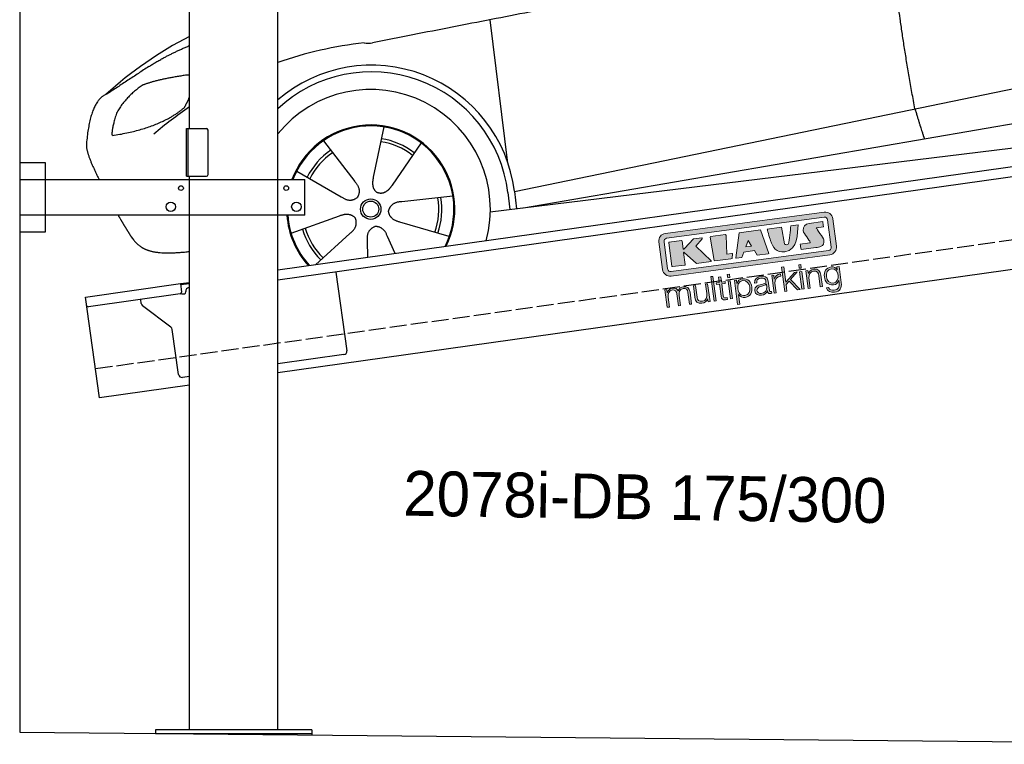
# Model space of a CAD drawing. Extents: x 524 to 6324, y 315 to 5240.
# Tile 1 of 3: x 524 to 3424, y 454 to 2587. Entities that reach past the tile are written whole.
import ezdxf

# ---------------------------------------------------------------- set-up
doc = ezdxf.new("R2010")
doc.units = 0
doc.header["$LTSCALE"] = 10
doc.header["$MEASUREMENT"] = 0
doc.linetypes.add('GEN3', pattern=[6.25, 5, -1.25])
doc.layers.get('0').update_dxf_attribs({"linetype": 'CONTINUOUS'})
doc.layers.add('3', color=6, linetype='GEN3')
doc.layers.add('CAR', color=1, linetype='CONTINUOUS')
doc.layers.add('Logo', color=7, linetype='CONTINUOUS', lineweight=25)

# ---------------------------------------------------------------- blocks, each defined once
blk = doc.blocks.new('car_150')
at = {"layer": 'CAR'}
for p, q in [((10757.1, 671.1), (10756.8, 1096.7)), ((10407.4, 821.5), (10358.4, 678.2)), ((10225.5, 803), (10302.5, 672.5)), ((10510.6, 761.5), (10410.3, 648.1)), ((10765.8, 586.7), (12632.4, 738.6)), ((10136.6, 723.4), (10257.7, 632.5)), ((10786.5, 535.1), (12670.6, 626.7)), ((10584.4, 594.3), (10433, 596.6)), ((10746.2, 585.5), (10746.3, 535.1)), ((10765.8, 586.7), (10766, 535.1)), ((10098.1, 544.7), (10245.9, 577.5)), ((10157.7, 443.6), (10270.1, 522.6)), ((10559.3, 477.7), (10420.4, 538)), ((10688.1, 535.1), (12736.4, 536.2)), ((10314.2, 446.4), (10318.7, 494.4)), ((10394.7, 447.8), (10378.5, 500.5))]:
    blk.add_line(p, q, dxfattribs=at)
for radius in [30.1, 23.6]:
    blk.add_circle((10339.5, 586.1), radius, dxfattribs=at)
for centre, radius, start, end in [((10257, 101.4), 1122.3, 110.1048, 125.4377), ((10364.6, -67.1), 1141.2, 89.2488, 102.378), ((10404, 1188.8), 117.4, 257.9855, 270.1884), ((10341.7, 585.3), 404.6, 0.0315, 126.0807), ((10341.7, 585.3), 424.2, 0.1908, 123.6545), ((10364.6, -67.1), 1141.2, 117.0267, 123.6712), ((10339.5, 586.1), 209.6, 45.262, 74.3995), ((10339.5, 586.1), 209.6, 117.262, 146.3995), ((10339.5, 586.1), 200.6, 117.1152, 146.5463), ((10339.5, 586.1), 200.6, 45.1152, 74.5463), ((10339.5, 586.1), 200.6, 333.1152, 2.5463), ((10339.5, 586.1), 209.6, 333.262, 2.3995), ((10339.5, 586.1), 209.6, 189.262, 218.3995), ((10339.5, 586.1), 200.6, 189.1152, 218.5463)]:
    blk.add_arc(centre, radius, start, end, dxfattribs=at)
at = {"layer": 'CAR', "color": 1}
for radius, start, end in [(352.3, 337.7412, 134.083), (247.7, 326.8255, 152.4877), (245, 326.3886, 152.2472), (247.7, 177.212, 215.2267), (245, 177.2589, 215.6636)]:
    blk.add_arc((10339.5, 586.1), radius, start, end, dxfattribs=at)
at = {"layer": 'CAR'}
for points, degree in [([(12866.3, 1222.8), (11949.2, 1183.9), (10404.4, 1071.4)], 2), ([(11966.3, 684.4), (11947.2, 997.3), (11959.5, 1175.6)], 2), ([(9741.7, 1082), (9792.2, 1106.9), (9868, 1128.7)], 2), ([(9741.7, 1082), (9609.2, 1016.6)], 1), ([(9609.2, 1016.6), (9559.3, 1005.4), (9533, 884.6)], 2), ([(9719, 1030.4), (9665.9, 1005.8), (9630.6, 957.3)], 2), ([(9845.7, 1043.5), (9759.5, 1040.9), (9719, 1030.4)], 2), ([(9857.3, 1042), (9851.3, 1042.7), (9845.7, 1043.5)], 2), ([(9630.6, 957.3), (9611, 913.8), (9609.3, 895.7)], 2), ([(9831, 949.6), (9840.7, 962.6), (9849.5, 977.9)], 2), ([(9610.6, 893.4), (9755, 898.2), (9831, 949.6)], 2), ([(9533, 884.6), (9526.5, 867.3), (9533.3, 836.2), (9544.5, 802.1), (9556, 769.5)], 4), ([(9609.3, 895.7), (9612.6, 895.6), (9610.6, 893.4)], 2), ([(10302.5, 672.5), (10321, 646.5), (10304.6, 625.2)], 2), ([(10358.4, 678.2), (10354.1, 665.6), (10350.4, 651.5), (10355, 637.8), (10365.9, 631.5)], 4), ([(11966.3, 684.4), (11977.6, 619.7), (11983.1, 593.3)], 2), ([(10410.3, 648.1), (10401.4, 638.1), (10391, 627.9), (10376.8, 625.1), (10365.9, 631.5)], 4), ([(10257.7, 632.5), (10281.6, 611.2), (10304.6, 625.2)], 2), ([(10245.9, 577.5), (10276.4, 587.1), (10291.6, 564.9)], 2), ([(10433, 596.6), (10401.2, 599.8), (10390.8, 575)], 2), ([(10270.1, 522.6), (10297.7, 538.8), (10291.6, 564.9)], 2), ([(10420.4, 538), (10390.1, 548.2), (10390.8, 575)], 2), ([(10318.7, 494.4), (10319.1, 526.3), (10344.9, 533.9)], 2), ([(10378.5, 500.5), (10371.6, 531.7), (10344.9, 533.9)], 2)]:
    blk.add_open_spline(points, degree=degree, dxfattribs=at)
blk.add_open_spline([(9598.9, 658.5), (9606.2, 641.3), (9613.6, 624.7), (9621, 608.6), (9628.5, 593), (9650.9, 546.7), (9679.8, 538.5), (9717.2, 527.6), (9794.4, 527.1)], degree=4, knots=[0.7158579, 0.7158579, 0.7158579, 0.7158579, 0.7158579, 0.9411234, 0.9411234, 0.9411234, 0.9411234, 1.6094789, 1.6094789, 1.6094789, 1.6094789, 1.6094789], dxfattribs=at)
blk = doc.blocks.new('KLAUS')
at = {"layer": 'Logo'}
h = blk.add_hatch(color=8, dxfattribs=at)
h.dxf.hatch_style = 2
edge = h.paths.add_edge_path()
edge.add_spline(control_points=[(3.6, 29.09), (2.88, 29.09), (2.3, 28.51), (2.3, 27.8), (2.3, 27.8), (2.3, 16.11), (2.3, 16.11), (2.3, 15.39), (2.88, 14.81), (3.6, 14.81), (3.6, 14.81), (71.16, 14.81), (71.16, 14.81), (71.88, 14.81), (72.46, 15.39), (72.46, 16.11), (72.46, 16.11), (72.46, 27.8), (72.46, 27.8), (72.46, 28.51), (71.88, 29.09), (71.16, 29.09), (71.16, 29.09), (3.6, 29.09), (3.6, 29.09), (3.6, 29.09), (3.6, 29.09), (3.6, 29.09)], knot_values=[0, 0, 0, 0, 1, 1, 1, 2, 2, 2, 3, 3, 3, 4, 4, 4, 5, 5, 5, 6, 6, 6, 7, 7, 7, 8, 8, 8, 9, 9, 9, 9], degree=3, periodic=0)
edge = h.paths.add_edge_path()
edge.add_spline(control_points=[(3.35, 31.23), (3.35, 31.23), (71.47, 31.23), (71.47, 31.23), (73.26, 31.23), (74.71, 29.77), (74.71, 27.99), (74.71, 27.99), (74.71, 16.17), (74.71, 16.17), (74.71, 14.38), (73.26, 12.93), (71.47, 12.93), (71.47, 12.93), (3.35, 12.93), (3.35, 12.93), (1.56, 12.93), (0.11, 14.38), (0.11, 16.17), (0.11, 16.17), (0.11, 27.99), (0.11, 27.99), (0.11, 29.77), (1.56, 31.23), (3.35, 31.23), (3.35, 31.23), (3.35, 31.23), (3.35, 31.23)], knot_values=[0, 0, 0, 0, 1, 1, 1, 2, 2, 2, 3, 3, 3, 4, 4, 4, 5, 5, 5, 6, 6, 6, 7, 7, 7, 8, 8, 8, 9, 9, 9, 9], degree=3, periodic=0)
h = blk.add_hatch(color=8, dxfattribs=at)
h.dxf.hatch_style = 2
edge = h.paths.add_edge_path()
edge.add_spline(control_points=[(4.5, 27.33), (4.5, 27.33), (9.7, 27.33), (9.7, 27.33), (9.84, 27.33), (9.96, 27.22), (9.96, 27.08), (9.96, 27.08), (9.96, 23.69), (9.96, 23.69), (9.96, 23.69), (9.94, 23.64), (10.04, 23.59), (10.14, 23.53), (10.2, 23.57), (10.2, 23.57), (10.2, 23.57), (10.51, 23.75), (10.51, 23.75), (10.51, 23.75), (14.94, 27.33), (14.94, 27.33), (14.94, 27.33), (18.41, 27.33), (18.41, 27.33), (18.41, 27.33), (18.49, 27.33), (18.56, 27.2), (18.65, 27.04), (18.53, 26.91), (18.53, 26.91), (18.53, 26.91), (15.49, 24.11), (15.49, 24.11), (15.49, 24.11), (21.14, 17.06), (21.14, 17.06), (21.14, 17.06), (21.13, 16.91), (21.13, 16.91), (21.08, 16.84), (20.99, 16.82), (20.99, 16.82), (20.99, 16.82), (14.7, 16.82), (14.7, 16.82), (14.7, 16.82), (10.26, 22.17), (10.26, 22.17), (10.26, 22.17), (10.19, 22.24), (10.08, 22.21), (9.97, 22.18), (9.96, 22.11), (9.96, 22.11), (9.96, 22.11), (9.96, 17.08), (9.96, 17.08), (9.96, 16.94), (9.84, 16.82), (9.7, 16.82), (9.7, 16.82), (4.5, 16.82), (4.5, 16.82), (4.36, 16.82), (4.25, 16.94), (4.25, 17.08), (4.25, 17.08), (4.25, 27.08), (4.25, 27.08), (4.25, 27.22), (4.36, 27.33), (4.5, 27.33), (4.5, 27.33), (4.5, 27.33), (4.5, 27.33)], knot_values=[0, 0, 0, 0, 1, 1, 1, 2, 2, 2, 3, 3, 3, 4, 4, 4, 5, 5, 5, 6, 6, 6, 7, 7, 7, 8, 8, 8, 9, 9, 9, 10, 10, 10, 11, 11, 11, 12, 12, 12, 13, 13, 13, 14, 14, 14, 15, 15, 15, 16, 16, 16, 17, 17, 17, 18, 18, 18, 19, 19, 19, 20, 20, 20, 21, 21, 21, 22, 22, 22, 23, 23, 23, 24, 24, 24, 25, 25, 25, 25], degree=3, periodic=0)
h = blk.add_hatch(color=8, dxfattribs=at)
h.dxf.hatch_style = 2
h.paths.add_polyline_path([(22.42, 17.06), (21.97, 27.15), (22.24, 27.33), (28.55, 27.33), (28.86, 26.97), (28.01, 19.08), (30.26, 19.07), (30.44, 18.95), (30.08, 16.95), (29.49, 16.82), (22.6, 16.82)])
h = blk.add_hatch(color=8, dxfattribs=at)
h.paths.add_polyline_path([(36.52, 21.01), (38.93, 21.01), (37.87, 23.57)])
h.paths.add_polyline_path([(34.52, 27.33), (43.65, 27.33), (45.76, 16.94), (45.57, 16.82), (40.83, 16.82), (39.89, 18.95), (35.42, 18.95), (34.27, 16.82), (31.78, 16.82), (31.66, 17)])
h = blk.add_hatch(color=8, dxfattribs=at)
h.dxf.hatch_style = 2
edge = h.paths.add_edge_path()
edge.add_spline(control_points=[(52.69, 27.32), (52.69, 27.32), (52.88, 20.14), (52.88, 20.14), (53.01, 19.89), (53.2, 19.77), (53.43, 19.71), (53.91, 19.59), (54.43, 19.57), (54.64, 20.03), (55.23, 21.34), (56.27, 25.45), (56.6, 27.33), (56.6, 27.33), (59.77, 27.33), (59.77, 27.33), (58.77, 23.9), (58.56, 16.82), (52.63, 16.76), (48.72, 16.72), (48.01, 19.35), (47.27, 22.24), (46.89, 23.68), (46.54, 27.33), (46.54, 27.33), (46.54, 27.33), (52.69, 27.32), (52.69, 27.32), (52.69, 27.32), (52.69, 27.32), (52.69, 27.32)], knot_values=[0, 0, 0, 0, 1, 1, 1, 2, 2, 2, 3, 3, 3, 4, 4, 4, 5, 5, 5, 6, 6, 6, 7, 7, 7, 8, 8, 8, 9, 9, 9, 10, 10, 10, 10], degree=3, periodic=0)
h = blk.add_hatch(color=8, dxfattribs=at)
h.dxf.hatch_style = 2
edge = h.paths.add_edge_path()
edge.add_spline(control_points=[(64.46, 27.33), (64.46, 27.33), (70.31, 27.33), (70.31, 27.33), (70.31, 26.52), (70.31, 26.02), (70.31, 25.12), (70.31, 25.12), (67.3, 25.12), (67.3, 25.12), (67.24, 25.04), (67.25, 25.11), (67.25, 24.91), (67.25, 24.88), (69.73, 20.38), (69.73, 19.57), (69.73, 16.4), (67.22, 16.81), (65.9, 16.82), (65.9, 16.82), (59.59, 16.82), (59.59, 16.82), (59.59, 17.76), (59.59, 18.23), (59.59, 19.14), (59.59, 19.14), (63.75, 19.14), (63.75, 19.14), (63.82, 19.22), (63.81, 19.11), (63.81, 19.31), (63.81, 20.32), (61.58, 23.06), (61.58, 24.63), (61.58, 26.33), (62.83, 27.34), (64.46, 27.33), (64.46, 27.33), (64.46, 27.33), (64.46, 27.33)], knot_values=[0, 0, 0, 0, 1, 1, 1, 2, 2, 2, 3, 3, 3, 4, 4, 4, 5, 5, 5, 6, 6, 6, 7, 7, 7, 8, 8, 8, 9, 9, 9, 10, 10, 10, 11, 11, 11, 12, 12, 12, 13, 13, 13, 13], degree=3, periodic=0)
h = blk.add_hatch(color=30, dxfattribs=at)
h.dxf.hatch_style = 2
h.paths.add_polyline_path([(20.07, 0), (20.99, 0), (20.99, 10.45), (20.07, 10.45)])
h = blk.add_hatch(color=30, dxfattribs=at)
h.dxf.hatch_style = 2
edge = h.paths.add_edge_path()
edge.add_spline(control_points=[(24.22, 9.82), (24.22, 9.82), (23.3, 9.82), (23.3, 9.82), (23.3, 9.82), (23.3, 7.55), (23.3, 7.55), (23.3, 7.55), (21.98, 7.55), (21.98, 7.55), (21.98, 7.55), (21.98, 6.78), (21.98, 6.78), (21.98, 6.78), (23.3, 6.78), (23.3, 6.78), (23.3, 6.78), (23.3, 1.61), (23.3, 1.61), (23.28, 0.32), (23.71, -0.09), (24.94, -0.09), (25.22, -0.09), (25.48, -0.06), (25.76, -0.06), (25.76, -0.06), (25.76, 0.73), (25.76, 0.73), (25.5, 0.7), (25.23, 0.69), (24.97, 0.69), (24.31, 0.73), (24.22, 1.08), (24.22, 1.68), (24.22, 1.68), (24.22, 6.78), (24.22, 6.78), (24.22, 6.78), (25.76, 6.78), (25.76, 6.78), (25.76, 6.78), (25.76, 7.55), (25.76, 7.55), (25.76, 7.55), (24.22, 7.55), (24.22, 7.55), (24.22, 7.55), (24.22, 9.82), (24.22, 9.82), (24.22, 9.82), (24.22, 9.82), (24.22, 9.82)], knot_values=[0, 0, 0, 0, 1, 1, 1, 2, 2, 2, 3, 3, 3, 4, 4, 4, 5, 5, 5, 6, 6, 6, 7, 7, 7, 8, 8, 8, 9, 9, 9, 10, 10, 10, 11, 11, 11, 12, 12, 12, 13, 13, 13, 14, 14, 14, 15, 15, 15, 16, 16, 16, 17, 17, 17, 17], degree=3, periodic=0)
h = blk.add_hatch(color=30, dxfattribs=at)
h.paths.add_polyline_path([(27.1, 0), (28.03, 0), (28.03, 7.55), (27.1, 7.55)])
h.paths.add_polyline_path([(27.1, 8.98), (28.03, 8.98), (28.03, 10.45), (27.1, 10.45)])
h = blk.add_hatch(color=30, dxfattribs=at)
h.dxf.hatch_style = 2
h.paths.add_polyline_path([(50.4, 0), (51.32, 0), (51.32, 2.87), (52.82, 4.11), (55.8, 0), (56.96, 0), (53.52, 4.76), (56.74, 7.55), (55.51, 7.55), (51.32, 3.89), (51.32, 10.45), (50.4, 10.45)])
h = blk.add_hatch(color=30, dxfattribs=at)
h.paths.add_polyline_path([(57.74, 0), (58.66, 0), (58.66, 7.55), (57.74, 7.55)])
h.paths.add_polyline_path([(57.74, 8.98), (58.66, 8.98), (58.66, 10.45), (57.74, 10.45)])
h = blk.add_hatch(color=30, dxfattribs=at)
h.dxf.hatch_style = 2
edge = h.paths.add_edge_path()
edge.add_spline(control_points=[(0, 0), (0, 0), (0.92, 0), (0.92, 0), (0.92, 0), (0.92, 4.22), (0.92, 4.22), (0.94, 5.8), (1.58, 7), (3.18, 7), (4.35, 7), (4.77, 6.15), (4.76, 5.12), (4.76, 5.12), (4.76, 0), (4.76, 0), (4.76, 0), (5.68, 0), (5.68, 0), (5.68, 0), (5.68, 4.27), (5.68, 4.27), (5.68, 5.68), (6.14, 7), (7.73, 7), (9.05, 7), (9.52, 6.32), (9.52, 5.08), (9.52, 5.08), (9.52, 0), (9.52, 0), (9.52, 0), (10.44, 0), (10.44, 0), (10.44, 0), (10.44, 5.12), (10.44, 5.12), (10.44, 6.91), (9.59, 7.77), (7.94, 7.77), (6.94, 7.77), (5.99, 7.29), (5.54, 6.3), (5.26, 7.29), (4.36, 7.77), (3.37, 7.77), (2.17, 7.77), (1.38, 7.19), (0.89, 6.28), (0.89, 6.28), (0.85, 6.28), (0.85, 6.28), (0.85, 6.28), (0.85, 7.55), (0.85, 7.55), (0.85, 7.55), (0, 7.55), (0, 7.55), (0, 7.55), (0, 0), (0, 0), (0, 0), (0, 0), (0, 0)], knot_values=[0, 0, 0, 0, 1, 1, 1, 2, 2, 2, 3, 3, 3, 4, 4, 4, 5, 5, 5, 6, 6, 6, 7, 7, 7, 8, 8, 8, 9, 9, 9, 10, 10, 10, 11, 11, 11, 12, 12, 12, 13, 13, 13, 14, 14, 14, 15, 15, 15, 16, 16, 16, 17, 17, 17, 18, 18, 18, 19, 19, 19, 20, 20, 20, 21, 21, 21, 21], degree=3, periodic=0)
h = blk.add_hatch(color=30, dxfattribs=at)
h.dxf.hatch_style = 2
edge = h.paths.add_edge_path()
edge.add_spline(control_points=[(18.31, 7.55), (18.31, 7.55), (17.39, 7.55), (17.39, 7.55), (17.39, 7.55), (17.39, 3.59), (17.39, 3.59), (17.39, 2.05), (16.7, 0.56), (15.12, 0.56), (13.66, 0.56), (13.15, 1.27), (13.1, 2.64), (13.1, 2.64), (13.1, 7.55), (13.1, 7.55), (13.1, 7.55), (12.18, 7.55), (12.18, 7.55), (12.18, 7.55), (12.18, 2.65), (12.18, 2.65), (12.18, 0.89), (12.93, -0.22), (14.83, -0.22), (15.96, -0.22), (16.95, 0.35), (17.44, 1.36), (17.44, 1.36), (17.47, 1.36), (17.47, 1.36), (17.47, 1.36), (17.47, 0), (17.47, 0), (17.47, 0), (18.31, 0), (18.31, 0), (18.31, 0), (18.31, 7.55), (18.31, 7.55), (18.31, 7.55), (18.31, 7.55), (18.31, 7.55)], knot_values=[0, 0, 0, 0, 1, 1, 1, 2, 2, 2, 3, 3, 3, 4, 4, 4, 5, 5, 5, 6, 6, 6, 7, 7, 7, 8, 8, 8, 9, 9, 9, 10, 10, 10, 11, 11, 11, 12, 12, 12, 13, 13, 13, 14, 14, 14, 14], degree=3, periodic=0)
h = blk.add_hatch(color=30, dxfattribs=at)
edge = h.paths.add_edge_path()
edge.add_spline(control_points=[(35.84, 3.78), (35.84, 2.21), (35.12, 0.56), (33.37, 0.56), (31.4, 0.56), (30.72, 2.21), (30.72, 3.78), (30.72, 5.49), (31.33, 7), (33.37, 7), (35.12, 7), (35.84, 5.34), (35.84, 3.78), (35.84, 3.78), (35.84, 3.78), (35.84, 3.78)], knot_values=[0, 0, 0, 0, 1, 1, 1, 2, 2, 2, 3, 3, 3, 4, 4, 4, 5, 5, 5, 5], degree=3, periodic=0)
edge = h.paths.add_edge_path()
edge.add_spline(control_points=[(29.79, -2.8), (29.79, -2.8), (30.72, -2.8), (30.72, -2.8), (30.72, -2.8), (30.72, 1.43), (30.72, 1.43), (30.72, 1.43), (30.74, 1.43), (30.74, 1.43), (31.14, 0.35), (32.24, -0.22), (33.37, -0.22), (35.66, -0.22), (36.76, 1.64), (36.76, 3.78), (36.76, 5.91), (35.66, 7.77), (33.37, 7.77), (32.15, 7.77), (31.1, 7.14), (30.67, 6.12), (30.67, 6.12), (30.64, 6.12), (30.64, 6.12), (30.64, 6.12), (30.64, 7.55), (30.64, 7.55), (30.64, 7.55), (29.79, 7.55), (29.79, 7.55), (29.79, 7.55), (29.79, -2.8), (29.79, -2.8), (29.79, -2.8), (29.79, -2.8), (29.79, -2.8)], knot_values=[0, 0, 0, 0, 1, 1, 1, 2, 2, 2, 3, 3, 3, 4, 4, 4, 5, 5, 5, 6, 6, 6, 7, 7, 7, 8, 8, 8, 9, 9, 9, 10, 10, 10, 11, 11, 11, 12, 12, 12, 12], degree=3, periodic=0)
h = blk.add_hatch(color=30, dxfattribs=at)
edge = h.paths.add_edge_path()
edge.add_spline(control_points=[(43.03, 2.93), (43.04, 1.45), (41.8, 0.56), (40.39, 0.56), (39.53, 0.56), (38.71, 1.13), (38.71, 2.05), (38.71, 3.53), (40.66, 3.51), (42.22, 3.79), (42.47, 3.84), (42.88, 3.91), (43, 4.13), (43, 4.13), (43.03, 4.13), (43.03, 4.13), (43.03, 4.13), (43.03, 2.93), (43.03, 2.93), (43.03, 2.93), (43.03, 2.93), (43.03, 2.93)], knot_values=[0, 0, 0, 0, 1, 1, 1, 2, 2, 2, 3, 3, 3, 4, 4, 4, 5, 5, 5, 6, 6, 6, 7, 7, 7, 7], degree=3, periodic=0)
edge = h.paths.add_edge_path()
edge.add_spline(control_points=[(39.03, 5.24), (39.06, 6.47), (39.91, 7), (41.05, 7), (42.14, 7), (43.03, 6.69), (43.03, 5.45), (43.03, 4.61), (42.6, 4.51), (41.84, 4.42), (39.85, 4.19), (37.79, 4.11), (37.79, 1.99), (37.79, 0.47), (38.93, -0.22), (40.32, -0.22), (41.77, -0.22), (42.43, 0.34), (43.07, 1.32), (43.07, 1.32), (43.1, 1.32), (43.1, 1.32), (43.1, 0.53), (43.25, 0), (44.19, 0), (44.43, 0), (44.58, 0.01), (44.79, 0.06), (44.79, 0.06), (44.79, 0.83), (44.79, 0.83), (44.71, 0.81), (44.6, 0.78), (44.49, 0.78), (44.13, 0.78), (43.95, 0.98), (43.95, 1.33), (43.95, 1.33), (43.95, 5.34), (43.95, 5.34), (43.95, 7.36), (42.5, 7.77), (41.17, 7.77), (39.44, 7.77), (38.2, 7.01), (38.11, 5.24), (38.11, 5.24), (39.03, 5.24), (39.03, 5.24), (39.03, 5.24), (39.03, 5.24), (39.03, 5.24)], knot_values=[0, 0, 0, 0, 1, 1, 1, 2, 2, 2, 3, 3, 3, 4, 4, 4, 5, 5, 5, 6, 6, 6, 7, 7, 7, 8, 8, 8, 9, 9, 9, 10, 10, 10, 11, 11, 11, 12, 12, 12, 13, 13, 13, 14, 14, 14, 15, 15, 15, 16, 16, 16, 17, 17, 17, 17], degree=3, periodic=0)
h = blk.add_hatch(color=30, dxfattribs=at)
h.dxf.hatch_style = 2
edge = h.paths.add_edge_path()
edge.add_spline(control_points=[(45.79, 0), (45.79, 0), (46.71, 0), (46.71, 0), (46.71, 0), (46.71, 4.03), (46.71, 4.03), (46.71, 5.59), (47.85, 6.82), (49.52, 6.73), (49.52, 6.73), (49.52, 7.66), (49.52, 7.66), (48.16, 7.72), (47.14, 7), (46.67, 5.78), (46.67, 5.78), (46.64, 5.78), (46.64, 5.78), (46.64, 5.78), (46.64, 7.55), (46.64, 7.55), (46.64, 7.55), (45.79, 7.55), (45.79, 7.55), (45.79, 7.55), (45.79, 0), (45.79, 0), (45.79, 0), (45.79, 0), (45.79, 0)], knot_values=[0, 0, 0, 0, 1, 1, 1, 2, 2, 2, 3, 3, 3, 4, 4, 4, 5, 5, 5, 6, 6, 6, 7, 7, 7, 8, 8, 8, 9, 9, 9, 10, 10, 10, 10], degree=3, periodic=0)
h = blk.add_hatch(color=30, dxfattribs=at)
h.dxf.hatch_style = 2
edge = h.paths.add_edge_path()
edge.add_spline(control_points=[(60.41, 0), (60.41, 0), (61.33, 0), (61.33, 0), (61.33, 0), (61.33, 4.41), (61.33, 4.41), (61.36, 5.89), (62.24, 7), (63.7, 7), (65.2, 7), (65.62, 6.02), (65.62, 4.71), (65.62, 4.71), (65.62, 0), (65.62, 0), (65.62, 0), (66.54, 0), (66.54, 0), (66.54, 0), (66.54, 4.86), (66.54, 4.86), (66.54, 6.66), (65.9, 7.77), (63.78, 7.77), (62.71, 7.77), (61.7, 7.16), (61.36, 6.25), (61.36, 6.25), (61.33, 6.25), (61.33, 6.25), (61.33, 6.25), (61.33, 7.55), (61.33, 7.55), (61.33, 7.55), (60.41, 7.55), (60.41, 7.55), (60.41, 7.55), (60.41, 0), (60.41, 0), (60.41, 0), (60.41, 0), (60.41, 0)], knot_values=[0, 0, 0, 0, 1, 1, 1, 2, 2, 2, 3, 3, 3, 4, 4, 4, 5, 5, 5, 6, 6, 6, 7, 7, 7, 8, 8, 8, 9, 9, 9, 10, 10, 10, 11, 11, 11, 12, 12, 12, 13, 13, 13, 14, 14, 14, 14], degree=3, periodic=0)
h = blk.add_hatch(color=30, dxfattribs=at)
edge = h.paths.add_edge_path()
edge.add_spline(control_points=[(71.32, 0.86), (69.62, 0.86), (68.83, 2.34), (68.83, 3.86), (68.83, 5.43), (69.56, 7), (71.32, 7), (73.06, 7), (73.75, 5.34), (73.75, 3.86), (73.75, 2.33), (72.91, 0.86), (71.32, 0.86), (71.32, 0.86), (71.32, 0.86), (71.32, 0.86)], knot_values=[0, 0, 0, 0, 1, 1, 1, 2, 2, 2, 3, 3, 3, 4, 4, 4, 5, 5, 5, 5], degree=3, periodic=0)
edge = h.paths.add_edge_path()
edge.add_spline(control_points=[(74.67, 7.55), (74.67, 7.55), (73.75, 7.55), (73.75, 7.55), (73.75, 7.55), (73.75, 6.25), (73.75, 6.25), (73.75, 6.25), (73.72, 6.25), (73.72, 6.25), (73.35, 7.09), (72.41, 7.77), (71.32, 7.77), (69.13, 7.77), (67.9, 6.05), (67.9, 3.97), (67.9, 1.82), (68.9, 0.09), (71.32, 0.09), (72.4, 0.09), (73.29, 0.72), (73.72, 1.64), (73.72, 1.64), (73.75, 1.64), (73.75, 1.64), (73.75, 1.64), (73.75, 0.61), (73.75, 0.61), (73.75, -1.23), (73.01, -2.24), (71.32, -2.24), (70.29, -2.24), (69.31, -1.85), (69.1, -0.73), (69.1, -0.73), (68.18, -0.73), (68.18, -0.73), (68.31, -2.34), (69.81, -3.02), (71.32, -3.02), (73.79, -3.02), (74.65, -1.64), (74.67, 0.61), (74.67, 0.61), (74.67, 7.55), (74.67, 7.55), (74.67, 7.55), (74.67, 7.55), (74.67, 7.55)], knot_values=[0, 0, 0, 0, 1, 1, 1, 2, 2, 2, 3, 3, 3, 4, 4, 4, 5, 5, 5, 6, 6, 6, 7, 7, 7, 8, 8, 8, 9, 9, 9, 10, 10, 10, 11, 11, 11, 12, 12, 12, 13, 13, 13, 14, 14, 14, 15, 15, 15, 16, 16, 16, 16], degree=3, periodic=0)
at = {"layer": 'Logo', "lineweight": 0}
for points in [[(22.42, 17.06), (21.97, 27.15), (22.24, 27.33), (28.55, 27.33), (28.86, 26.97), (28.01, 19.08), (30.26, 19.07), (30.44, 18.95), (30.08, 16.95), (29.49, 16.82), (22.6, 16.82), (22.42, 17.06), (22.42, 17.06)], [(34.52, 27.33), (43.65, 27.33), (45.76, 16.94), (45.57, 16.82), (40.83, 16.82), (39.89, 18.95), (35.42, 18.95), (34.27, 16.82), (31.78, 16.82), (31.66, 17), (34.52, 27.33), (34.52, 27.33)], [(36.52, 21.01), (38.93, 21.01), (37.87, 23.57), (36.52, 21.01), (36.52, 21.01)], [(20.07, 0), (20.99, 0), (20.99, 10.45), (20.07, 10.45), (20.07, 0), (20.07, 0)], [(27.1, 8.98), (28.03, 8.98), (28.03, 10.45), (27.1, 10.45), (27.1, 8.98), (27.1, 8.98)], [(50.4, 0), (51.32, 0), (51.32, 2.87), (52.82, 4.11), (55.8, 0), (56.96, 0), (53.52, 4.76), (56.74, 7.55), (55.51, 7.55), (51.32, 3.89), (51.32, 10.45), (50.4, 10.45), (50.4, 0), (50.4, 0)], [(57.74, 8.98), (58.66, 8.98), (58.66, 10.45), (57.74, 10.45), (57.74, 8.98), (57.74, 8.98)], [(27.1, 0), (28.03, 0), (28.03, 7.55), (27.1, 7.55), (27.1, 0), (27.1, 0)], [(57.74, 0), (58.66, 0), (58.66, 7.55), (57.74, 7.55), (57.74, 0), (57.74, 0)]]:
    blk.add_lwpolyline(points, dxfattribs=at)
for points, knots in [([(3.35, 31.23), (3.35, 31.23), (71.47, 31.23), (71.47, 31.23), (73.26, 31.23), (74.71, 29.77), (74.71, 27.99), (74.71, 27.99), (74.71, 16.17), (74.71, 16.17), (74.71, 14.38), (73.26, 12.93), (71.47, 12.93), (71.47, 12.93), (3.35, 12.93), (3.35, 12.93), (1.56, 12.93), (0.11, 14.38), (0.11, 16.17), (0.11, 16.17), (0.11, 27.99), (0.11, 27.99), (0.11, 29.77), (1.56, 31.23), (3.35, 31.23), (3.35, 31.23), (3.35, 31.23), (3.35, 31.23)], [0, 0, 0, 0, 1, 1, 1, 2, 2, 2, 3, 3, 3, 4, 4, 4, 5, 5, 5, 6, 6, 6, 7, 7, 7, 8, 8, 8, 9, 9, 9, 9]), ([(3.6, 29.09), (2.88, 29.09), (2.3, 28.51), (2.3, 27.8), (2.3, 27.8), (2.3, 16.11), (2.3, 16.11), (2.3, 15.39), (2.88, 14.81), (3.6, 14.81), (3.6, 14.81), (71.16, 14.81), (71.16, 14.81), (71.88, 14.81), (72.46, 15.39), (72.46, 16.11), (72.46, 16.11), (72.46, 27.8), (72.46, 27.8), (72.46, 28.51), (71.88, 29.09), (71.16, 29.09), (71.16, 29.09), (3.6, 29.09), (3.6, 29.09), (3.6, 29.09), (3.6, 29.09), (3.6, 29.09)], [0, 0, 0, 0, 1, 1, 1, 2, 2, 2, 3, 3, 3, 4, 4, 4, 5, 5, 5, 6, 6, 6, 7, 7, 7, 8, 8, 8, 9, 9, 9, 9]), ([(4.5, 27.33), (4.5, 27.33), (9.7, 27.33), (9.7, 27.33), (9.84, 27.33), (9.96, 27.22), (9.96, 27.08), (9.96, 27.08), (9.96, 23.69), (9.96, 23.69), (9.96, 23.69), (9.94, 23.64), (10.04, 23.59), (10.14, 23.53), (10.2, 23.57), (10.2, 23.57), (10.2, 23.57), (10.51, 23.75), (10.51, 23.75), (10.51, 23.75), (14.94, 27.33), (14.94, 27.33), (14.94, 27.33), (18.41, 27.33), (18.41, 27.33), (18.41, 27.33), (18.49, 27.33), (18.56, 27.2), (18.65, 27.04), (18.53, 26.91), (18.53, 26.91), (18.53, 26.91), (15.49, 24.11), (15.49, 24.11), (15.49, 24.11), (21.14, 17.06), (21.14, 17.06), (21.14, 17.06), (21.13, 16.91), (21.13, 16.91), (21.08, 16.84), (20.99, 16.82), (20.99, 16.82), (20.99, 16.82), (14.7, 16.82), (14.7, 16.82), (14.7, 16.82), (10.26, 22.17), (10.26, 22.17), (10.26, 22.17), (10.19, 22.24), (10.08, 22.21), (9.97, 22.18), (9.96, 22.11), (9.96, 22.11), (9.96, 22.11), (9.96, 17.08), (9.96, 17.08), (9.96, 16.94), (9.84, 16.82), (9.7, 16.82), (9.7, 16.82), (4.5, 16.82), (4.5, 16.82), (4.36, 16.82), (4.25, 16.94), (4.25, 17.08), (4.25, 17.08), (4.25, 27.08), (4.25, 27.08), (4.25, 27.22), (4.36, 27.33), (4.5, 27.33), (4.5, 27.33), (4.5, 27.33), (4.5, 27.33)], [0, 0, 0, 0, 1, 1, 1, 2, 2, 2, 3, 3, 3, 4, 4, 4, 5, 5, 5, 6, 6, 6, 7, 7, 7, 8, 8, 8, 9, 9, 9, 10, 10, 10, 11, 11, 11, 12, 12, 12, 13, 13, 13, 14, 14, 14, 15, 15, 15, 16, 16, 16, 17, 17, 17, 18, 18, 18, 19, 19, 19, 20, 20, 20, 21, 21, 21, 22, 22, 22, 23, 23, 23, 24, 24, 24, 25, 25, 25, 25]), ([(52.69, 27.32), (52.69, 27.32), (52.88, 20.14), (52.88, 20.14), (53.01, 19.89), (53.2, 19.77), (53.43, 19.71), (53.91, 19.59), (54.43, 19.57), (54.64, 20.03), (55.23, 21.34), (56.27, 25.45), (56.6, 27.33), (56.6, 27.33), (59.77, 27.33), (59.77, 27.33), (58.77, 23.9), (58.56, 16.82), (52.63, 16.76), (48.72, 16.72), (48.01, 19.35), (47.27, 22.24), (46.89, 23.68), (46.54, 27.33), (46.54, 27.33), (46.54, 27.33), (52.69, 27.32), (52.69, 27.32), (52.69, 27.32), (52.69, 27.32), (52.69, 27.32)], [0, 0, 0, 0, 1, 1, 1, 2, 2, 2, 3, 3, 3, 4, 4, 4, 5, 5, 5, 6, 6, 6, 7, 7, 7, 8, 8, 8, 9, 9, 9, 10, 10, 10, 10]), ([(64.46, 27.33), (64.46, 27.33), (70.31, 27.33), (70.31, 27.33), (70.31, 26.52), (70.31, 26.02), (70.31, 25.12), (70.31, 25.12), (67.3, 25.12), (67.3, 25.12), (67.24, 25.04), (67.25, 25.11), (67.25, 24.91), (67.25, 24.88), (69.73, 20.38), (69.73, 19.57), (69.73, 16.4), (67.22, 16.81), (65.9, 16.82), (65.9, 16.82), (59.59, 16.82), (59.59, 16.82), (59.59, 17.76), (59.59, 18.23), (59.59, 19.14), (59.59, 19.14), (63.75, 19.14), (63.75, 19.14), (63.82, 19.22), (63.81, 19.11), (63.81, 19.31), (63.81, 20.32), (61.58, 23.06), (61.58, 24.63), (61.58, 26.33), (62.83, 27.34), (64.46, 27.33), (64.46, 27.33), (64.46, 27.33), (64.46, 27.33)], [0, 0, 0, 0, 1, 1, 1, 2, 2, 2, 3, 3, 3, 4, 4, 4, 5, 5, 5, 6, 6, 6, 7, 7, 7, 8, 8, 8, 9, 9, 9, 10, 10, 10, 11, 11, 11, 12, 12, 12, 13, 13, 13, 13]), ([(24.22, 9.82), (24.22, 9.82), (23.3, 9.82), (23.3, 9.82), (23.3, 9.82), (23.3, 7.55), (23.3, 7.55), (23.3, 7.55), (21.98, 7.55), (21.98, 7.55), (21.98, 7.55), (21.98, 6.78), (21.98, 6.78), (21.98, 6.78), (23.3, 6.78), (23.3, 6.78), (23.3, 6.78), (23.3, 1.61), (23.3, 1.61), (23.28, 0.32), (23.71, -0.09), (24.94, -0.09), (25.22, -0.09), (25.48, -0.06), (25.76, -0.06), (25.76, -0.06), (25.76, 0.73), (25.76, 0.73), (25.5, 0.7), (25.23, 0.69), (24.97, 0.69), (24.31, 0.73), (24.22, 1.08), (24.22, 1.68), (24.22, 1.68), (24.22, 6.78), (24.22, 6.78), (24.22, 6.78), (25.76, 6.78), (25.76, 6.78), (25.76, 6.78), (25.76, 7.55), (25.76, 7.55), (25.76, 7.55), (24.22, 7.55), (24.22, 7.55), (24.22, 7.55), (24.22, 9.82), (24.22, 9.82), (24.22, 9.82), (24.22, 9.82), (24.22, 9.82)], [0, 0, 0, 0, 1, 1, 1, 2, 2, 2, 3, 3, 3, 4, 4, 4, 5, 5, 5, 6, 6, 6, 7, 7, 7, 8, 8, 8, 9, 9, 9, 10, 10, 10, 11, 11, 11, 12, 12, 12, 13, 13, 13, 14, 14, 14, 15, 15, 15, 16, 16, 16, 17, 17, 17, 17]), ([(0, 0), (0, 0), (0.92, 0), (0.92, 0), (0.92, 0), (0.92, 4.22), (0.92, 4.22), (0.94, 5.8), (1.58, 7), (3.18, 7), (4.35, 7), (4.77, 6.15), (4.76, 5.12), (4.76, 5.12), (4.76, 0), (4.76, 0), (4.76, 0), (5.68, 0), (5.68, 0), (5.68, 0), (5.68, 4.27), (5.68, 4.27), (5.68, 5.68), (6.14, 7), (7.73, 7), (9.05, 7), (9.52, 6.32), (9.52, 5.08), (9.52, 5.08), (9.52, 0), (9.52, 0), (9.52, 0), (10.44, 0), (10.44, 0), (10.44, 0), (10.44, 5.12), (10.44, 5.12), (10.44, 6.91), (9.59, 7.77), (7.94, 7.77), (6.94, 7.77), (5.99, 7.29), (5.54, 6.3), (5.26, 7.29), (4.36, 7.77), (3.37, 7.77), (2.17, 7.77), (1.38, 7.19), (0.89, 6.28), (0.89, 6.28), (0.85, 6.28), (0.85, 6.28), (0.85, 6.28), (0.85, 7.55), (0.85, 7.55), (0.85, 7.55), (0, 7.55), (0, 7.55), (0, 7.55), (0, 0), (0, 0), (0, 0), (0, 0), (0, 0)], [0, 0, 0, 0, 1, 1, 1, 2, 2, 2, 3, 3, 3, 4, 4, 4, 5, 5, 5, 6, 6, 6, 7, 7, 7, 8, 8, 8, 9, 9, 9, 10, 10, 10, 11, 11, 11, 12, 12, 12, 13, 13, 13, 14, 14, 14, 15, 15, 15, 16, 16, 16, 17, 17, 17, 18, 18, 18, 19, 19, 19, 20, 20, 20, 21, 21, 21, 21]), ([(18.31, 7.55), (18.31, 7.55), (17.39, 7.55), (17.39, 7.55), (17.39, 7.55), (17.39, 3.59), (17.39, 3.59), (17.39, 2.05), (16.7, 0.56), (15.12, 0.56), (13.66, 0.56), (13.15, 1.27), (13.1, 2.64), (13.1, 2.64), (13.1, 7.55), (13.1, 7.55), (13.1, 7.55), (12.18, 7.55), (12.18, 7.55), (12.18, 7.55), (12.18, 2.65), (12.18, 2.65), (12.18, 0.89), (12.93, -0.22), (14.83, -0.22), (15.96, -0.22), (16.95, 0.35), (17.44, 1.36), (17.44, 1.36), (17.47, 1.36), (17.47, 1.36), (17.47, 1.36), (17.47, 0), (17.47, 0), (17.47, 0), (18.31, 0), (18.31, 0), (18.31, 0), (18.31, 7.55), (18.31, 7.55), (18.31, 7.55), (18.31, 7.55), (18.31, 7.55)], [0, 0, 0, 0, 1, 1, 1, 2, 2, 2, 3, 3, 3, 4, 4, 4, 5, 5, 5, 6, 6, 6, 7, 7, 7, 8, 8, 8, 9, 9, 9, 10, 10, 10, 11, 11, 11, 12, 12, 12, 13, 13, 13, 14, 14, 14, 14]), ([(29.79, -2.8), (29.79, -2.8), (30.72, -2.8), (30.72, -2.8), (30.72, -2.8), (30.72, 1.43), (30.72, 1.43), (30.72, 1.43), (30.74, 1.43), (30.74, 1.43), (31.14, 0.35), (32.24, -0.22), (33.37, -0.22), (35.66, -0.22), (36.76, 1.64), (36.76, 3.78), (36.76, 5.91), (35.66, 7.77), (33.37, 7.77), (32.15, 7.77), (31.1, 7.14), (30.67, 6.12), (30.67, 6.12), (30.64, 6.12), (30.64, 6.12), (30.64, 6.12), (30.64, 7.55), (30.64, 7.55), (30.64, 7.55), (29.79, 7.55), (29.79, 7.55), (29.79, 7.55), (29.79, -2.8), (29.79, -2.8), (29.79, -2.8), (29.79, -2.8), (29.79, -2.8)], [0, 0, 0, 0, 1, 1, 1, 2, 2, 2, 3, 3, 3, 4, 4, 4, 5, 5, 5, 6, 6, 6, 7, 7, 7, 8, 8, 8, 9, 9, 9, 10, 10, 10, 11, 11, 11, 12, 12, 12, 12]), ([(35.84, 3.78), (35.84, 2.21), (35.12, 0.56), (33.37, 0.56), (31.4, 0.56), (30.72, 2.21), (30.72, 3.78), (30.72, 5.49), (31.33, 7), (33.37, 7), (35.12, 7), (35.84, 5.34), (35.84, 3.78), (35.84, 3.78), (35.84, 3.78), (35.84, 3.78)], [0, 0, 0, 0, 1, 1, 1, 2, 2, 2, 3, 3, 3, 4, 4, 4, 5, 5, 5, 5]), ([(39.03, 5.24), (39.06, 6.47), (39.91, 7), (41.05, 7), (42.14, 7), (43.03, 6.69), (43.03, 5.45), (43.03, 4.61), (42.6, 4.51), (41.84, 4.42), (39.85, 4.19), (37.79, 4.11), (37.79, 1.99), (37.79, 0.47), (38.93, -0.22), (40.32, -0.22), (41.77, -0.22), (42.43, 0.34), (43.07, 1.32), (43.07, 1.32), (43.1, 1.32), (43.1, 1.32), (43.1, 0.53), (43.25, 0), (44.19, 0), (44.43, 0), (44.58, 0.01), (44.79, 0.06), (44.79, 0.06), (44.79, 0.83), (44.79, 0.83), (44.71, 0.81), (44.6, 0.78), (44.49, 0.78), (44.13, 0.78), (43.95, 0.98), (43.95, 1.33), (43.95, 1.33), (43.95, 5.34), (43.95, 5.34), (43.95, 7.36), (42.5, 7.77), (41.17, 7.77), (39.44, 7.77), (38.2, 7.01), (38.11, 5.24), (38.11, 5.24), (39.03, 5.24), (39.03, 5.24), (39.03, 5.24), (39.03, 5.24), (39.03, 5.24)], [0, 0, 0, 0, 1, 1, 1, 2, 2, 2, 3, 3, 3, 4, 4, 4, 5, 5, 5, 6, 6, 6, 7, 7, 7, 8, 8, 8, 9, 9, 9, 10, 10, 10, 11, 11, 11, 12, 12, 12, 13, 13, 13, 14, 14, 14, 15, 15, 15, 16, 16, 16, 17, 17, 17, 17]), ([(45.79, 0), (45.79, 0), (46.71, 0), (46.71, 0), (46.71, 0), (46.71, 4.03), (46.71, 4.03), (46.71, 5.59), (47.85, 6.82), (49.52, 6.73), (49.52, 6.73), (49.52, 7.66), (49.52, 7.66), (48.16, 7.72), (47.14, 7), (46.67, 5.78), (46.67, 5.78), (46.64, 5.78), (46.64, 5.78), (46.64, 5.78), (46.64, 7.55), (46.64, 7.55), (46.64, 7.55), (45.79, 7.55), (45.79, 7.55), (45.79, 7.55), (45.79, 0), (45.79, 0), (45.79, 0), (45.79, 0), (45.79, 0)], [0, 0, 0, 0, 1, 1, 1, 2, 2, 2, 3, 3, 3, 4, 4, 4, 5, 5, 5, 6, 6, 6, 7, 7, 7, 8, 8, 8, 9, 9, 9, 10, 10, 10, 10]), ([(60.41, 0), (60.41, 0), (61.33, 0), (61.33, 0), (61.33, 0), (61.33, 4.41), (61.33, 4.41), (61.36, 5.89), (62.24, 7), (63.7, 7), (65.2, 7), (65.62, 6.02), (65.62, 4.71), (65.62, 4.71), (65.62, 0), (65.62, 0), (65.62, 0), (66.54, 0), (66.54, 0), (66.54, 0), (66.54, 4.86), (66.54, 4.86), (66.54, 6.66), (65.9, 7.77), (63.78, 7.77), (62.71, 7.77), (61.7, 7.16), (61.36, 6.25), (61.36, 6.25), (61.33, 6.25), (61.33, 6.25), (61.33, 6.25), (61.33, 7.55), (61.33, 7.55), (61.33, 7.55), (60.41, 7.55), (60.41, 7.55), (60.41, 7.55), (60.41, 0), (60.41, 0), (60.41, 0), (60.41, 0), (60.41, 0)], [0, 0, 0, 0, 1, 1, 1, 2, 2, 2, 3, 3, 3, 4, 4, 4, 5, 5, 5, 6, 6, 6, 7, 7, 7, 8, 8, 8, 9, 9, 9, 10, 10, 10, 11, 11, 11, 12, 12, 12, 13, 13, 13, 14, 14, 14, 14]), ([(74.67, 7.55), (74.67, 7.55), (73.75, 7.55), (73.75, 7.55), (73.75, 7.55), (73.75, 6.25), (73.75, 6.25), (73.75, 6.25), (73.72, 6.25), (73.72, 6.25), (73.35, 7.09), (72.41, 7.77), (71.32, 7.77), (69.13, 7.77), (67.9, 6.05), (67.9, 3.97), (67.9, 1.82), (68.9, 0.09), (71.32, 0.09), (72.4, 0.09), (73.29, 0.72), (73.72, 1.64), (73.72, 1.64), (73.75, 1.64), (73.75, 1.64), (73.75, 1.64), (73.75, 0.61), (73.75, 0.61), (73.75, -1.23), (73.01, -2.24), (71.32, -2.24), (70.29, -2.24), (69.31, -1.85), (69.1, -0.73), (69.1, -0.73), (68.18, -0.73), (68.18, -0.73), (68.31, -2.34), (69.81, -3.02), (71.32, -3.02), (73.79, -3.02), (74.65, -1.64), (74.67, 0.61), (74.67, 0.61), (74.67, 7.55), (74.67, 7.55), (74.67, 7.55), (74.67, 7.55), (74.67, 7.55)], [0, 0, 0, 0, 1, 1, 1, 2, 2, 2, 3, 3, 3, 4, 4, 4, 5, 5, 5, 6, 6, 6, 7, 7, 7, 8, 8, 8, 9, 9, 9, 10, 10, 10, 11, 11, 11, 12, 12, 12, 13, 13, 13, 14, 14, 14, 15, 15, 15, 16, 16, 16, 16]), ([(71.32, 0.86), (69.62, 0.86), (68.83, 2.34), (68.83, 3.86), (68.83, 5.43), (69.56, 7), (71.32, 7), (73.06, 7), (73.75, 5.34), (73.75, 3.86), (73.75, 2.33), (72.91, 0.86), (71.32, 0.86), (71.32, 0.86), (71.32, 0.86), (71.32, 0.86)], [0, 0, 0, 0, 1, 1, 1, 2, 2, 2, 3, 3, 3, 4, 4, 4, 5, 5, 5, 5]), ([(43.03, 2.93), (43.04, 1.45), (41.8, 0.56), (40.39, 0.56), (39.53, 0.56), (38.71, 1.13), (38.71, 2.05), (38.71, 3.53), (40.66, 3.51), (42.22, 3.79), (42.47, 3.84), (42.88, 3.91), (43, 4.13), (43, 4.13), (43.03, 4.13), (43.03, 4.13), (43.03, 4.13), (43.03, 2.93), (43.03, 2.93), (43.03, 2.93), (43.03, 2.93), (43.03, 2.93)], [0, 0, 0, 0, 1, 1, 1, 2, 2, 2, 3, 3, 3, 4, 4, 4, 5, 5, 5, 6, 6, 6, 7, 7, 7, 7])]:
    blk.add_open_spline(points, degree=3, knots=knots, dxfattribs=at)

msp = doc.modelspace()

# ---------------------------------------------------------------- linework, layer by layer
for p, q in [((524.1, 5240), (524.1, 490)), ((1024.1, 2266.2), (1024.1, 3736.2)), ((1284.1, 496.2), (1284.1, 3736.2)), ((1015.1, 2266.2), (1074.1, 2266.2)), ((1015.1, 2126.2), (1015.1, 2266.2)), ((1019.1, 2266.2), (1019.1, 2126.2)), ((1079.1, 2131.2), (1079.1, 2261.2)), ((1284.1, 1850.2), (3901.6, 2218)), ((3900.8, 2187.6), (1284.1, 1819.9)), ((524.1, 2166.2), (599.1, 2166.2)), ((599.1, 2166.2), (599.1, 1961.2)), ((1015.1, 2126.2), (1074.1, 2126.2)), ((1024.1, 496.2), (1024.1, 2126.2)), ((524.1, 2116.2), (1364.1, 2116.2)), ((1364.1, 2011.2), (1364.1, 2116.2)), ((1364.1, 2011.2), (524.1, 2011.2)), ((599.1, 1961.2), (524.1, 1961.2)), ((4020.9, 1931.9), (1284.1, 1547.2)), ((1454.8, 1843.9), (1487.4, 1612.2)), ((717.8, 1770.6), (997.6, 1809.9)), ((997.6, 1809.9), (1024.1, 1813.6)), ((997.6, 1809.9), (1001.1, 1785.2)), ((1024.1, 1809.6), (998.2, 1806)), ((759.6, 1473.5), (717.8, 1770.6)), ((996.8, 1779.5), (727, 1741.6)), ((1004.4, 1779.6), (1009.3, 1780.3)), ((1013.6, 1785.9), (1013.5, 1786.9)), ((882.1, 1751.4), (880.5, 1763.2)), ((969.7, 1681.7), (886, 1744.8)), ((992.3, 1542.6), (973.6, 1675.1)), ((1478.9, 1600.9), (1284.1, 1573.5)), ((1024.1, 1510.7), (759.6, 1473.5)), ((1024.1, 1536.9), (1003.5, 1534.1)), ((924.1, 496.2), (924.1, 486.2)), ((1384.1, 496.2), (924.1, 496.2)), ((1384.1, 496.2), (1384.1, 481.7)), ((524.1, 490), (4269.1, 454)), ((924.1, 486.2), (1384.1, 486.2))]:
    msp.add_line(p, q)
for centre, radius in [((999.1, 2091.2), 7), ((1309.1, 2091.2), 7), ((969.1, 2036.2), 14), ((1339.1, 2036.2), 14)]:
    msp.add_circle(centre, radius)
for centre, radius, start, end in [((1074.1, 2261.2), 5, 0, 90), ((1074.1, 2131.2), 5, 270, 0), ((1023.4, 1788.3), 10, 98, 188), ((996.1, 1784.5), 5, 278, 8), ((1003.7, 1784.5), 5, 221.2367, 278), ((1008.6, 1785.2), 5, 278, 8), ((726.3, 1746.5), 5, 188, 278), ((892, 1752.8), 10, 188, 233), ((963.7, 1673.7), 10, 8, 53), ((1477.5, 1610.8), 10, 278, 8), ((1002.2, 1544), 10, 188, 278)]:
    msp.add_arc(centre, radius, start, end)
at = {"layer": '3'}
msp.add_line((747.5, 1559.7), (5754.9, 2263.4), dxfattribs=at)

# ---------------------------------------------------------------- block references
at = {"xscale": 6.929133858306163, "yscale": 6.929133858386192, "zscale": 6.929133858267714, "rotation": 7.614101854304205}
msp.add_blockref('KLAUS', (2431.5, 1740.3), dxfattribs=at)
at = {"layer": 'CAR', "color": 2, "rotation": 6.973897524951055}
msp.add_blockref('car_150', (-8633.8, 192.1), dxfattribs=at)

# ---------------------------------------------------------------- texts
at = {"layer": 'Logo'}
msp.add_text('2078i-DB 175/300', height=132, rotation=359.1028, dxfattribs=at).set_placement((1653.1, 1127.2))

doc.saveas('drawing.dxf')
